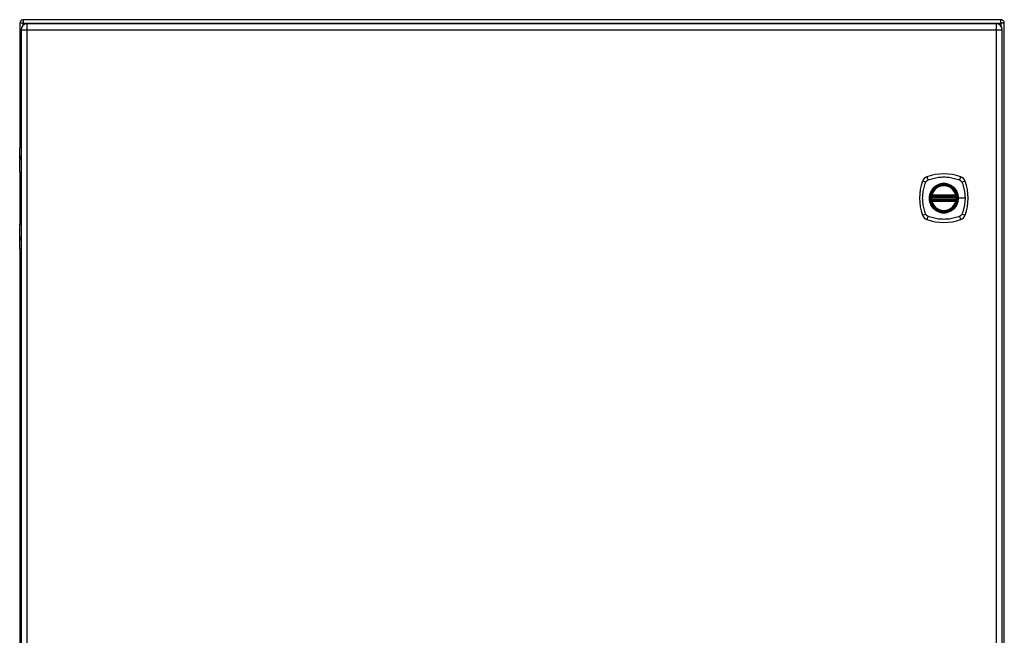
# Model space of a CAD drawing. Header units: inches. Extents: x 18 to 168, y 13 to 112.
# Tile 5 of 7: x 83 to 107, y 63 to 78. Entities that reach past the tile are written whole.
import ezdxf

# ---------------------------------------------------------------- set-up
doc = ezdxf.new("R2010")
doc.units = ezdxf.units.IN
doc.header["$MEASUREMENT"] = 0
doc.layers.add('Visible Edges(ANSI)', color=7, linetype='Continuous', lineweight=25)
doc.layers.add('Visible Tangent Edges(ANSI)', color=7, linetype='Continuous', lineweight=25)

msp = doc.modelspace()

# ---------------------------------------------------------------- linework, layer by layer
at = {"layer": 'Visible Edges(ANSI)'}
for p, q in [((82.889, 77.924), (82.889, 74.9)), ((106.805, 78.008), (82.973, 78.008)), ((106.693, 77.91), (83.067, 77.91)), ((106.889, 48.092), (106.889, 77.924)), ((82.921, 77.764), (82.921, 48.253)), ((106.839, 48.253), (106.839, 77.764)), ((82.886, 74.305), (82.886, 74.89)), ((82.906, 74.91), (82.921, 74.91)), ((82.921, 74.666), (82.917, 74.666)), ((82.917, 74.622), (82.921, 74.622)), ((82.889, 74.296), (82.889, 73.023)), ((82.921, 74.29), (82.902, 74.29)), ((105.118, 73.699), (105.711, 73.699)), ((105.122, 73.719), (105.707, 73.719)), ((105.711, 73.62), (105.118, 73.62)), ((105.707, 73.601), (105.122, 73.601)), ((82.886, 72.429), (82.886, 73.014)), ((82.902, 73.03), (82.921, 73.03)), ((82.921, 72.697), (82.917, 72.697)), ((82.917, 72.654), (82.921, 72.654)), ((82.889, 72.419), (82.889, 53.597)), ((82.921, 72.41), (82.906, 72.41))]:
    msp.add_line(p, q, dxfattribs=at)
at = {"layer": 'Visible Edges(ANSI)', "flags": 128}
for points in [[(105.106, 73.713), (105.106, 73.713), (105.106, 73.713), (105.106, 73.712), (105.106, 73.712), (105.106, 73.712), (105.106, 73.711), (105.106, 73.71), (105.106, 73.71), (105.105, 73.709), (105.105, 73.708), (105.105, 73.707), (105.105, 73.706), (105.105, 73.705), (105.105, 73.703), (105.104, 73.702), (105.104, 73.701), (105.104, 73.699), (105.104, 73.698), (105.104, 73.696), (105.104, 73.695), (105.103, 73.693), (105.103, 73.692), (105.103, 73.69), (105.103, 73.688)], [(105.726, 73.688), (105.726, 73.69), (105.726, 73.692), (105.726, 73.693), (105.726, 73.695), (105.725, 73.696), (105.725, 73.698), (105.725, 73.699), (105.725, 73.701), (105.725, 73.702), (105.725, 73.703), (105.724, 73.705), (105.724, 73.706), (105.724, 73.707), (105.724, 73.708), (105.724, 73.709), (105.724, 73.71), (105.723, 73.71), (105.723, 73.711), (105.723, 73.712), (105.723, 73.712), (105.723, 73.712), (105.723, 73.713), (105.723, 73.713), (105.723, 73.713)], [(105.103, 73.631), (105.103, 73.629), (105.103, 73.628), (105.103, 73.626), (105.104, 73.625), (105.104, 73.623), (105.104, 73.622), (105.104, 73.62), (105.104, 73.619), (105.104, 73.618), (105.105, 73.616), (105.105, 73.615), (105.105, 73.614), (105.105, 73.613), (105.105, 73.612), (105.105, 73.611), (105.106, 73.61), (105.106, 73.609), (105.106, 73.608), (105.106, 73.608), (105.106, 73.607), (105.106, 73.607), (105.106, 73.607), (105.106, 73.607), (105.106, 73.607)], [(105.723, 73.607), (105.723, 73.607), (105.723, 73.607), (105.723, 73.607), (105.723, 73.607), (105.723, 73.608), (105.723, 73.608), (105.723, 73.609), (105.724, 73.61), (105.724, 73.611), (105.724, 73.612), (105.724, 73.613), (105.724, 73.614), (105.724, 73.615), (105.725, 73.616), (105.725, 73.618), (105.725, 73.619), (105.725, 73.62), (105.725, 73.622), (105.725, 73.623), (105.726, 73.625), (105.726, 73.626), (105.726, 73.628), (105.726, 73.629), (105.726, 73.631)]]:
    msp.add_lwpolyline(points, dxfattribs=at)
at = {"layer": 'Visible Edges(ANSI)'}
for radius in [0.32, 0.315]:
    msp.add_circle((105.415, 73.66), radius, dxfattribs=at)
for centre, radius, start, end in [((82.973, 77.924), 0.084, 90, 180), ((83.067, 77.764), 0.146, 90, 180), ((106.693, 77.764), 0.146, 0, 90), ((106.805, 77.924), 0.084, 0, 90), ((82.906, 74.89), 0.0197, 90, 180), ((82.902, 74.305), 0.0157, 180, 270), ((105.06, 74.014), 0.177, 108.7722, 161.2278), ((105.415, 72.971), 1.28, 71.2278, 108.7722), ((105.769, 74.014), 0.177, 18.7722, 71.2278), ((106.104, 73.66), 1.28, 161.2278, 198.7722), ((105.415, 73.66), 0.313, 13.6344, 166.3656), ((104.726, 73.66), 1.28, 341.2278, 18.7722), ((105.415, 73.66), 0.313, 166.3656, 170.216), ((105.118, 73.711), 0.0118, 170.216, 270), ((105.122, 73.731), 0.0118, 166.3656, 270), ((105.707, 73.731), 0.0118, 270, 13.6344), ((105.711, 73.711), 0.0118, 270, 9.784), ((105.415, 73.66), 0.313, 9.784, 13.6344), ((105.415, 73.66), 0.313, 174.7499, 185.2501), ((105.118, 73.609), 0.0118, 90, 189.784), ((105.415, 73.66), 0.313, 189.784, 193.6344), ((105.122, 73.589), 0.0118, 90, 193.6344), ((105.415, 73.66), 0.313, 193.6344, 346.3656), ((105.707, 73.589), 0.0118, 346.3656, 90), ((105.711, 73.609), 0.0118, 350.216, 90), ((105.415, 73.66), 0.313, 346.3656, 350.216), ((105.415, 73.66), 0.313, 354.7499, 5.2501), ((105.06, 73.305), 0.177, 198.7722, 251.2278), ((105.769, 73.305), 0.177, 288.7722, 341.2278), ((82.902, 73.014), 0.0157, 90, 180), ((105.415, 74.349), 1.28, 251.2278, 288.7722), ((82.906, 72.429), 0.0197, 180, 270)]:
    msp.add_arc(centre, radius, start, end, dxfattribs=at)
at = {"layer": 'Visible Tangent Edges(ANSI)'}
for p, q in [((82.973, 77.924), (82.889, 77.924)), ((82.973, 78.008), (82.973, 77.924)), ((82.973, 77.924), (106.805, 77.924)), ((82.973, 77.876), (82.973, 77.924)), ((83.067, 77.764), (83.067, 77.91)), ((106.693, 77.91), (106.693, 77.764)), ((106.805, 77.924), (106.805, 78.008)), ((106.805, 77.924), (106.805, 77.857)), ((106.889, 77.924), (106.805, 77.924)), ((82.921, 77.764), (83.067, 77.764)), ((83.067, 77.764), (106.693, 77.764)), ((83.067, 48.253), (83.067, 77.764)), ((106.693, 77.764), (106.839, 77.764)), ((106.693, 77.764), (106.693, 48.253)), ((82.921, 74.89), (82.886, 74.89)), ((82.909, 74.675), (82.921, 74.675)), ((82.921, 74.612), (82.909, 74.612)), ((82.886, 74.305), (82.921, 74.305)), ((105.112, 73.712), (105.106, 73.713)), ((105.11, 73.734), (105.122, 73.731)), ((105.118, 73.699), (105.118, 73.709)), ((105.122, 73.719), (105.122, 73.731)), ((105.707, 73.731), (105.122, 73.731)), ((105.122, 73.709), (105.122, 73.719)), ((105.122, 73.709), (105.707, 73.709)), ((105.707, 73.731), (105.719, 73.734)), ((105.707, 73.731), (105.707, 73.719)), ((105.707, 73.719), (105.707, 73.709)), ((105.711, 73.709), (105.711, 73.699)), ((105.723, 73.713), (105.717, 73.712)), ((105.103, 73.688), (105.115, 73.687)), ((105.103, 73.631), (105.115, 73.632)), ((105.106, 73.607), (105.112, 73.608)), ((105.122, 73.589), (105.11, 73.586)), ((105.115, 73.687), (105.714, 73.687)), ((105.714, 73.632), (105.115, 73.632)), ((105.118, 73.61), (105.118, 73.62)), ((105.122, 73.601), (105.122, 73.61)), ((105.707, 73.61), (105.122, 73.61)), ((105.122, 73.589), (105.122, 73.601)), ((105.122, 73.589), (105.707, 73.589)), ((105.707, 73.61), (105.707, 73.601)), ((105.707, 73.601), (105.707, 73.589)), ((105.719, 73.586), (105.707, 73.589)), ((105.711, 73.62), (105.711, 73.61)), ((105.714, 73.687), (105.726, 73.688)), ((105.714, 73.632), (105.726, 73.631)), ((105.717, 73.608), (105.723, 73.607)), ((105.767, 73.66), (105.771, 73.66)), ((105.931, 73.66), (105.771, 73.66)), ((82.921, 73.014), (82.886, 73.014)), ((82.909, 72.707), (82.921, 72.707)), ((82.921, 72.644), (82.909, 72.644)), ((82.886, 72.429), (82.921, 72.429))]:
    msp.add_line(p, q, dxfattribs=at)
at = {"layer": 'Visible Tangent Edges(ANSI)', "flags": 128}
for points in [[(82.909, 74.675), (82.907, 74.675), (82.905, 74.675), (82.903, 74.673), (82.901, 74.672), (82.9, 74.669), (82.898, 74.667), (82.897, 74.664), (82.896, 74.66), (82.896, 74.657), (82.895, 74.652), (82.895, 74.648), (82.895, 74.644), (82.895, 74.64), (82.895, 74.635), (82.896, 74.631), (82.896, 74.628), (82.897, 74.624), (82.898, 74.621), (82.9, 74.618), (82.901, 74.616), (82.903, 74.615), (82.905, 74.613), (82.907, 74.613), (82.909, 74.612)], [(82.917, 74.622), (82.915, 74.622), (82.914, 74.623), (82.912, 74.624), (82.91, 74.625), (82.909, 74.626), (82.907, 74.628), (82.906, 74.63), (82.906, 74.633), (82.905, 74.635), (82.904, 74.638), (82.904, 74.641), (82.904, 74.644), (82.904, 74.647), (82.904, 74.65), (82.905, 74.653), (82.906, 74.655), (82.906, 74.658), (82.907, 74.66), (82.909, 74.662), (82.91, 74.663), (82.912, 74.664), (82.913, 74.665), (82.915, 74.665), (82.917, 74.666)], [(105.026, 74.1), (105.06, 74.113), (105.091, 74.124), (105.122, 74.134), (105.154, 74.142), (105.186, 74.15), (105.218, 74.157), (105.25, 74.163), (105.283, 74.168), (105.316, 74.171), (105.348, 74.174), (105.381, 74.176), (105.414, 74.176), (105.447, 74.176), (105.48, 74.174), (105.513, 74.171), (105.546, 74.168), (105.579, 74.163), (105.611, 74.157), (105.643, 74.15), (105.675, 74.142), (105.707, 74.134), (105.739, 74.124), (105.77, 74.113), (105.803, 74.1)], [(104.975, 73.271), (104.961, 73.305), (104.95, 73.336), (104.941, 73.367), (104.932, 73.399), (104.924, 73.431), (104.917, 73.463), (104.912, 73.495), (104.907, 73.528), (104.903, 73.561), (104.9, 73.594), (104.899, 73.627), (104.898, 73.66), (104.899, 73.693), (104.9, 73.726), (104.903, 73.758), (104.907, 73.791), (104.911, 73.824), (104.917, 73.856), (104.924, 73.889), (104.932, 73.921), (104.941, 73.952), (104.95, 73.984), (104.961, 74.015), (104.975, 74.048)], [(104.975, 74.048), (104.976, 74.051), (104.977, 74.054), (104.979, 74.057), (104.981, 74.059), (104.982, 74.062), (104.984, 74.064), (104.986, 74.067), (104.988, 74.069), (104.99, 74.072), (104.992, 74.074), (104.994, 74.076), (104.996, 74.078), (104.998, 74.081), (105, 74.083), (105.003, 74.085), (105.005, 74.087), (105.007, 74.089), (105.01, 74.09), (105.013, 74.092), (105.015, 74.094), (105.018, 74.095), (105.02, 74.097), (105.023, 74.098), (105.026, 74.1)], [(105.767, 73.66), (105.755, 73.568), (105.72, 73.483), (105.664, 73.41), (105.591, 73.355), (105.506, 73.32), (105.414, 73.308), (105.323, 73.32), (105.238, 73.355), (105.165, 73.411), (105.109, 73.484), (105.074, 73.569), (105.062, 73.66), (105.074, 73.751), (105.11, 73.836), (105.166, 73.909), (105.238, 73.965), (105.323, 74), (105.415, 74.012), (105.506, 74), (105.591, 73.965), (105.664, 73.909), (105.72, 73.836), (105.755, 73.751), (105.767, 73.66)], [(105.187, 73.934), (105.185, 73.933), (105.183, 73.931), (105.181, 73.929), (105.179, 73.927), (105.177, 73.925), (105.174, 73.923), (105.172, 73.922), (105.17, 73.92), (105.168, 73.918), (105.166, 73.916), (105.164, 73.914), (105.162, 73.912), (105.16, 73.91), (105.159, 73.908), (105.157, 73.906), (105.155, 73.904), (105.153, 73.902), (105.151, 73.9), (105.149, 73.898), (105.147, 73.896), (105.145, 73.894), (105.144, 73.892), (105.142, 73.889), (105.14, 73.887)], [(105.642, 73.934), (105.626, 73.947), (105.609, 73.959), (105.592, 73.969), (105.573, 73.979), (105.555, 73.988), (105.536, 73.995), (105.516, 74.002), (105.496, 74.007), (105.476, 74.011), (105.456, 74.014), (105.435, 74.016), (105.415, 74.017), (105.394, 74.016), (105.373, 74.014), (105.353, 74.011), (105.333, 74.007), (105.313, 74.002), (105.293, 73.995), (105.274, 73.988), (105.256, 73.979), (105.237, 73.969), (105.22, 73.959), (105.203, 73.947), (105.187, 73.934)], [(105.689, 73.887), (105.687, 73.889), (105.686, 73.892), (105.684, 73.894), (105.682, 73.896), (105.68, 73.898), (105.678, 73.9), (105.676, 73.902), (105.674, 73.904), (105.673, 73.906), (105.671, 73.908), (105.669, 73.91), (105.667, 73.912), (105.665, 73.914), (105.663, 73.916), (105.661, 73.918), (105.659, 73.92), (105.657, 73.922), (105.655, 73.923), (105.653, 73.925), (105.651, 73.927), (105.648, 73.929), (105.646, 73.931), (105.644, 73.933), (105.642, 73.934)], [(105.803, 74.1), (105.805, 74.099), (105.806, 74.098), (105.807, 74.098), (105.809, 74.097), (105.81, 74.096), (105.811, 74.095), (105.813, 74.095), (105.814, 74.094), (105.815, 74.093), (105.817, 74.092), (105.818, 74.091), (105.819, 74.09), (105.82, 74.089), (105.822, 74.089), (105.823, 74.088), (105.824, 74.087), (105.825, 74.086), (105.827, 74.085), (105.828, 74.084), (105.829, 74.083), (105.83, 74.082), (105.831, 74.081), (105.832, 74.08), (105.833, 74.078)], [(105.833, 74.078), (105.834, 74.077), (105.835, 74.076), (105.837, 74.075), (105.838, 74.074), (105.839, 74.073), (105.84, 74.072), (105.841, 74.071), (105.842, 74.069), (105.842, 74.068), (105.843, 74.067), (105.844, 74.066), (105.845, 74.064), (105.846, 74.063), (105.847, 74.062), (105.848, 74.061), (105.849, 74.059), (105.849, 74.058), (105.85, 74.057), (105.851, 74.055), (105.852, 74.054), (105.852, 74.052), (105.853, 74.051), (105.854, 74.05), (105.855, 74.048)], [(105.855, 74.048), (105.863, 74.03), (105.868, 74.015), (105.874, 73.999), (105.879, 73.984), (105.884, 73.968), (105.888, 73.952), (105.893, 73.937), (105.897, 73.921), (105.901, 73.905), (105.905, 73.889), (105.909, 73.873), (105.912, 73.856), (105.915, 73.84), (105.918, 73.824), (105.92, 73.808), (105.923, 73.791), (105.925, 73.775), (105.926, 73.759), (105.928, 73.742), (105.929, 73.726), (105.93, 73.709), (105.931, 73.693), (105.931, 73.676), (105.931, 73.66)], [(105.14, 73.887), (105.127, 73.871), (105.116, 73.854), (105.105, 73.837), (105.095, 73.819), (105.086, 73.8), (105.079, 73.781), (105.072, 73.761), (105.067, 73.741), (105.063, 73.721), (105.06, 73.701), (105.058, 73.68), (105.058, 73.66), (105.058, 73.639), (105.06, 73.618), (105.063, 73.598), (105.067, 73.578), (105.073, 73.558), (105.079, 73.539), (105.087, 73.519), (105.095, 73.501), (105.105, 73.483), (105.116, 73.465), (105.127, 73.448), (105.14, 73.432)], [(105.11, 73.734), (105.11, 73.733), (105.11, 73.732), (105.11, 73.731), (105.11, 73.73), (105.11, 73.729), (105.109, 73.728), (105.109, 73.727), (105.109, 73.726), (105.109, 73.725), (105.109, 73.724), (105.109, 73.723), (105.109, 73.722), (105.109, 73.721), (105.11, 73.72), (105.11, 73.719), (105.11, 73.718), (105.11, 73.718), (105.11, 73.717), (105.11, 73.716), (105.111, 73.715), (105.111, 73.714), (105.111, 73.713), (105.112, 73.713), (105.112, 73.712)], [(105.112, 73.712), (105.112, 73.712), (105.112, 73.712), (105.113, 73.711), (105.113, 73.711), (105.113, 73.711), (105.113, 73.711), (105.114, 73.711), (105.114, 73.711), (105.114, 73.711), (105.114, 73.71), (105.114, 73.71), (105.115, 73.71), (105.115, 73.71), (105.115, 73.71), (105.115, 73.71), (105.116, 73.71), (105.116, 73.71), (105.116, 73.71), (105.116, 73.71), (105.117, 73.709), (105.117, 73.709), (105.117, 73.709), (105.118, 73.709), (105.118, 73.709)], [(105.115, 73.687), (105.115, 73.688), (105.115, 73.689), (105.115, 73.69), (105.115, 73.69), (105.115, 73.691), (105.116, 73.692), (105.116, 73.693), (105.116, 73.693), (105.116, 73.694), (105.116, 73.694), (105.116, 73.695), (105.117, 73.696), (105.117, 73.696), (105.117, 73.697), (105.117, 73.697), (105.117, 73.698), (105.117, 73.698), (105.117, 73.698), (105.118, 73.698), (105.118, 73.699), (105.118, 73.699), (105.118, 73.699), (105.118, 73.699), (105.118, 73.699)], [(105.118, 73.709), (105.118, 73.709), (105.118, 73.709), (105.118, 73.709), (105.118, 73.709), (105.119, 73.709), (105.119, 73.709), (105.119, 73.709), (105.119, 73.709), (105.119, 73.709), (105.119, 73.709), (105.12, 73.709), (105.12, 73.709), (105.12, 73.709), (105.12, 73.709), (105.12, 73.709), (105.121, 73.709), (105.121, 73.709), (105.121, 73.709), (105.121, 73.709), (105.121, 73.709), (105.121, 73.709), (105.122, 73.709), (105.122, 73.709), (105.122, 73.709)], [(105.771, 73.66), (105.771, 73.67), (105.771, 73.68), (105.77, 73.691), (105.769, 73.701), (105.768, 73.711), (105.766, 73.721), (105.764, 73.731), (105.762, 73.741), (105.759, 73.751), (105.757, 73.761), (105.754, 73.771), (105.75, 73.781), (105.747, 73.79), (105.743, 73.8), (105.739, 73.809), (105.734, 73.819), (105.729, 73.828), (105.724, 73.837), (105.719, 73.846), (105.714, 73.854), (105.708, 73.863), (105.702, 73.871), (105.696, 73.879), (105.689, 73.887)], [(105.707, 73.709), (105.707, 73.709), (105.708, 73.709), (105.708, 73.709), (105.708, 73.709), (105.708, 73.709), (105.708, 73.709), (105.708, 73.709), (105.709, 73.709), (105.709, 73.709), (105.709, 73.709), (105.709, 73.709), (105.709, 73.709), (105.71, 73.709), (105.71, 73.709), (105.71, 73.709), (105.71, 73.709), (105.71, 73.709), (105.71, 73.709), (105.711, 73.709), (105.711, 73.709), (105.711, 73.709), (105.711, 73.709), (105.711, 73.709), (105.711, 73.709)], [(105.711, 73.709), (105.712, 73.709), (105.712, 73.709), (105.712, 73.709), (105.712, 73.709), (105.713, 73.71), (105.713, 73.71), (105.713, 73.71), (105.713, 73.71), (105.714, 73.71), (105.714, 73.71), (105.714, 73.71), (105.714, 73.71), (105.715, 73.71), (105.715, 73.71), (105.715, 73.711), (105.715, 73.711), (105.716, 73.711), (105.716, 73.711), (105.716, 73.711), (105.716, 73.711), (105.716, 73.711), (105.717, 73.712), (105.717, 73.712), (105.717, 73.712)], [(105.711, 73.699), (105.711, 73.699), (105.711, 73.699), (105.711, 73.699), (105.712, 73.699), (105.712, 73.698), (105.712, 73.698), (105.712, 73.698), (105.712, 73.698), (105.712, 73.697), (105.712, 73.697), (105.712, 73.696), (105.712, 73.696), (105.713, 73.695), (105.713, 73.694), (105.713, 73.694), (105.713, 73.693), (105.713, 73.693), (105.714, 73.692), (105.714, 73.691), (105.714, 73.69), (105.714, 73.69), (105.714, 73.689), (105.714, 73.688), (105.714, 73.687)], [(105.717, 73.712), (105.717, 73.713), (105.718, 73.713), (105.718, 73.714), (105.718, 73.715), (105.719, 73.716), (105.719, 73.717), (105.719, 73.718), (105.719, 73.718), (105.72, 73.719), (105.72, 73.72), (105.72, 73.721), (105.72, 73.722), (105.72, 73.723), (105.72, 73.724), (105.72, 73.725), (105.72, 73.726), (105.72, 73.727), (105.72, 73.728), (105.72, 73.729), (105.719, 73.73), (105.719, 73.731), (105.719, 73.732), (105.719, 73.733), (105.719, 73.734)], [(105.112, 73.608), (105.112, 73.607), (105.111, 73.606), (105.111, 73.605), (105.111, 73.604), (105.11, 73.604), (105.11, 73.603), (105.11, 73.602), (105.11, 73.601), (105.11, 73.6), (105.11, 73.599), (105.109, 73.598), (105.109, 73.597), (105.109, 73.596), (105.109, 73.595), (105.109, 73.594), (105.109, 73.594), (105.109, 73.593), (105.109, 73.592), (105.11, 73.591), (105.11, 73.59), (105.11, 73.589), (105.11, 73.588), (105.11, 73.587), (105.11, 73.586)], [(105.118, 73.61), (105.118, 73.61), (105.117, 73.61), (105.117, 73.61), (105.117, 73.61), (105.116, 73.61), (105.116, 73.61), (105.116, 73.61), (105.116, 73.61), (105.115, 73.61), (105.115, 73.609), (105.115, 73.609), (105.115, 73.609), (105.114, 73.609), (105.114, 73.609), (105.114, 73.609), (105.114, 73.609), (105.114, 73.609), (105.113, 73.608), (105.113, 73.608), (105.113, 73.608), (105.113, 73.608), (105.112, 73.608), (105.112, 73.608), (105.112, 73.608)], [(105.118, 73.62), (105.118, 73.62), (105.118, 73.62), (105.118, 73.621), (105.118, 73.621), (105.118, 73.621), (105.117, 73.621), (105.117, 73.622), (105.117, 73.622), (105.117, 73.622), (105.117, 73.623), (105.117, 73.623), (105.117, 73.624), (105.116, 73.624), (105.116, 73.625), (105.116, 73.626), (105.116, 73.626), (105.116, 73.627), (105.116, 73.628), (105.115, 73.628), (105.115, 73.629), (105.115, 73.63), (105.115, 73.631), (105.115, 73.631), (105.115, 73.632)], [(105.122, 73.61), (105.122, 73.61), (105.122, 73.61), (105.121, 73.61), (105.121, 73.61), (105.121, 73.61), (105.121, 73.61), (105.121, 73.61), (105.121, 73.61), (105.12, 73.61), (105.12, 73.61), (105.12, 73.61), (105.12, 73.61), (105.12, 73.61), (105.119, 73.61), (105.119, 73.61), (105.119, 73.61), (105.119, 73.61), (105.119, 73.61), (105.119, 73.61), (105.118, 73.61), (105.118, 73.61), (105.118, 73.61), (105.118, 73.61), (105.118, 73.61)], [(105.689, 73.432), (105.696, 73.44), (105.702, 73.448), (105.708, 73.457), (105.714, 73.465), (105.719, 73.474), (105.724, 73.483), (105.729, 73.492), (105.734, 73.501), (105.739, 73.51), (105.743, 73.52), (105.747, 73.529), (105.75, 73.539), (105.754, 73.548), (105.757, 73.558), (105.759, 73.568), (105.762, 73.578), (105.764, 73.588), (105.766, 73.598), (105.768, 73.609), (105.769, 73.619), (105.77, 73.629), (105.771, 73.639), (105.771, 73.649), (105.771, 73.66)], [(105.711, 73.61), (105.711, 73.61), (105.711, 73.61), (105.711, 73.61), (105.711, 73.61), (105.711, 73.61), (105.71, 73.61), (105.71, 73.61), (105.71, 73.61), (105.71, 73.61), (105.71, 73.61), (105.71, 73.61), (105.709, 73.61), (105.709, 73.61), (105.709, 73.61), (105.709, 73.61), (105.709, 73.61), (105.708, 73.61), (105.708, 73.61), (105.708, 73.61), (105.708, 73.61), (105.708, 73.61), (105.708, 73.61), (105.707, 73.61), (105.707, 73.61)], [(105.714, 73.632), (105.714, 73.631), (105.714, 73.631), (105.714, 73.63), (105.714, 73.629), (105.714, 73.628), (105.714, 73.628), (105.713, 73.627), (105.713, 73.626), (105.713, 73.626), (105.713, 73.625), (105.713, 73.624), (105.712, 73.624), (105.712, 73.623), (105.712, 73.623), (105.712, 73.622), (105.712, 73.622), (105.712, 73.622), (105.712, 73.621), (105.712, 73.621), (105.712, 73.621), (105.711, 73.621), (105.711, 73.62), (105.711, 73.62), (105.711, 73.62)], [(105.717, 73.608), (105.717, 73.608), (105.717, 73.608), (105.716, 73.608), (105.716, 73.608), (105.716, 73.608), (105.716, 73.608), (105.716, 73.609), (105.715, 73.609), (105.715, 73.609), (105.715, 73.609), (105.715, 73.609), (105.714, 73.609), (105.714, 73.609), (105.714, 73.609), (105.714, 73.61), (105.713, 73.61), (105.713, 73.61), (105.713, 73.61), (105.713, 73.61), (105.712, 73.61), (105.712, 73.61), (105.712, 73.61), (105.712, 73.61), (105.711, 73.61)], [(105.719, 73.586), (105.719, 73.587), (105.719, 73.588), (105.719, 73.589), (105.719, 73.59), (105.72, 73.591), (105.72, 73.592), (105.72, 73.593), (105.72, 73.594), (105.72, 73.594), (105.72, 73.595), (105.72, 73.596), (105.72, 73.597), (105.72, 73.598), (105.72, 73.599), (105.72, 73.6), (105.719, 73.601), (105.719, 73.602), (105.719, 73.603), (105.719, 73.604), (105.718, 73.604), (105.718, 73.605), (105.718, 73.606), (105.717, 73.607), (105.717, 73.608)], [(105.931, 73.66), (105.931, 73.643), (105.931, 73.627), (105.93, 73.61), (105.929, 73.594), (105.928, 73.577), (105.926, 73.561), (105.925, 73.544), (105.922, 73.528), (105.92, 73.512), (105.918, 73.495), (105.915, 73.479), (105.912, 73.463), (105.909, 73.447), (105.905, 73.431), (105.901, 73.415), (105.897, 73.399), (105.893, 73.383), (105.888, 73.367), (105.884, 73.351), (105.879, 73.336), (105.874, 73.32), (105.868, 73.305), (105.863, 73.289), (105.855, 73.271)], [(105.026, 73.22), (105.023, 73.221), (105.02, 73.223), (105.018, 73.224), (105.015, 73.226), (105.013, 73.227), (105.01, 73.229), (105.008, 73.231), (105.005, 73.233), (105.003, 73.235), (105, 73.237), (104.998, 73.239), (104.996, 73.241), (104.994, 73.243), (104.992, 73.245), (104.99, 73.248), (104.988, 73.25), (104.986, 73.253), (104.984, 73.255), (104.982, 73.258), (104.981, 73.26), (104.979, 73.263), (104.977, 73.266), (104.976, 73.268), (104.975, 73.271)], [(105.803, 73.22), (105.77, 73.206), (105.739, 73.196), (105.707, 73.186), (105.675, 73.177), (105.643, 73.169), (105.611, 73.162), (105.579, 73.157), (105.546, 73.152), (105.513, 73.148), (105.48, 73.145), (105.447, 73.144), (105.414, 73.143), (105.381, 73.144), (105.348, 73.145), (105.316, 73.148), (105.283, 73.152), (105.25, 73.157), (105.218, 73.163), (105.186, 73.169), (105.154, 73.177), (105.122, 73.186), (105.091, 73.196), (105.06, 73.206), (105.026, 73.22)], [(105.14, 73.432), (105.142, 73.43), (105.144, 73.428), (105.145, 73.426), (105.147, 73.424), (105.149, 73.422), (105.151, 73.42), (105.153, 73.418), (105.155, 73.416), (105.157, 73.414), (105.159, 73.412), (105.16, 73.41), (105.162, 73.408), (105.164, 73.406), (105.166, 73.404), (105.168, 73.402), (105.17, 73.4), (105.172, 73.398), (105.174, 73.396), (105.177, 73.394), (105.179, 73.392), (105.181, 73.391), (105.183, 73.389), (105.185, 73.387), (105.187, 73.385)], [(105.187, 73.385), (105.203, 73.372), (105.22, 73.361), (105.238, 73.35), (105.256, 73.34), (105.274, 73.332), (105.294, 73.324), (105.313, 73.318), (105.333, 73.312), (105.353, 73.308), (105.373, 73.305), (105.394, 73.303), (105.415, 73.303), (105.435, 73.303), (105.456, 73.305), (105.476, 73.308), (105.496, 73.312), (105.516, 73.318), (105.536, 73.324), (105.555, 73.332), (105.574, 73.34), (105.592, 73.35), (105.609, 73.361), (105.626, 73.373), (105.642, 73.385)], [(105.642, 73.385), (105.644, 73.387), (105.646, 73.389), (105.648, 73.391), (105.651, 73.392), (105.653, 73.394), (105.655, 73.396), (105.657, 73.398), (105.659, 73.4), (105.661, 73.402), (105.663, 73.404), (105.665, 73.406), (105.667, 73.408), (105.669, 73.409), (105.671, 73.411), (105.673, 73.413), (105.674, 73.415), (105.676, 73.418), (105.678, 73.42), (105.68, 73.422), (105.682, 73.424), (105.684, 73.426), (105.686, 73.428), (105.687, 73.43), (105.689, 73.432)], [(105.855, 73.271), (105.853, 73.268), (105.852, 73.266), (105.85, 73.263), (105.849, 73.26), (105.847, 73.258), (105.845, 73.255), (105.843, 73.253), (105.842, 73.25), (105.84, 73.248), (105.838, 73.246), (105.836, 73.243), (105.833, 73.241), (105.831, 73.239), (105.829, 73.237), (105.827, 73.235), (105.824, 73.233), (105.822, 73.231), (105.819, 73.229), (105.817, 73.227), (105.814, 73.226), (105.811, 73.224), (105.809, 73.223), (105.806, 73.221), (105.803, 73.22)], [(82.909, 72.707), (82.907, 72.707), (82.905, 72.706), (82.903, 72.705), (82.901, 72.703), (82.9, 72.701), (82.898, 72.698), (82.897, 72.695), (82.896, 72.692), (82.896, 72.688), (82.895, 72.684), (82.895, 72.68), (82.895, 72.676), (82.895, 72.671), (82.895, 72.667), (82.896, 72.663), (82.896, 72.659), (82.897, 72.656), (82.898, 72.653), (82.9, 72.65), (82.901, 72.648), (82.903, 72.646), (82.905, 72.645), (82.907, 72.644), (82.909, 72.644)], [(82.917, 72.654), (82.915, 72.654), (82.913, 72.654), (82.912, 72.655), (82.91, 72.656), (82.909, 72.658), (82.907, 72.66), (82.906, 72.662), (82.906, 72.664), (82.905, 72.667), (82.904, 72.67), (82.904, 72.673), (82.904, 72.676), (82.904, 72.678), (82.904, 72.681), (82.905, 72.684), (82.906, 72.687), (82.906, 72.689), (82.907, 72.691), (82.909, 72.693), (82.91, 72.694), (82.912, 72.696), (82.914, 72.696), (82.915, 72.697), (82.917, 72.697)]]:
    msp.add_lwpolyline(points, dxfattribs=at)
at = {"layer": 'Visible Tangent Edges(ANSI)'}
for radius in [0.346, 0.342, 0.325, 0.324]:
    msp.add_circle((105.415, 73.66), radius, dxfattribs=at)
for start, end in [(13.6344, 166.3656), (174.7499, 185.2501), (193.6344, 346.3656), (354.7499, 5.2501)]:
    msp.add_arc((105.415, 73.66), 0.301, start, end, dxfattribs=at)
for centre, major_axis, ratio, start_param, end_param in [((82.917, 74.675), (0, -0.00984), 0.879139, 4.712389, 6.283185), ((82.917, 74.612), (0, 0.00984), 0.879139, 0, 1.570796), ((105.04, 74.072), (-0.037, 0.112), 0.042597, 0.170073, 1.307344), ((105.789, 74.072), (0.037, 0.112), 0.042597, 4.975842, 6.113112), ((105.002, 74.034), (-0.112, 0.037), 0.042597, 4.975842, 6.113112), ((105.827, 74.034), (0.112, 0.037), 0.042597, 0.170073, 1.307344), ((105.106, 73.713), (0.00773, 0.00893), 0.431674, 4.96723, 6.283185), ((105.118, 73.707), (0.0021, 0.0116), 0.025638, 0, 1.426581), ((105.711, 73.707), (-0.0021, 0.0116), 0.025638, 4.856604, 6.283185), ((105.723, 73.713), (-0.00773, 0.00893), 0.431674, 0, 1.315955), ((105.106, 73.607), (0.00773, -0.00893), 0.431674, 0, 1.315955), ((105.118, 73.612), (0.0021, -0.0116), 0.025638, 4.856604, 6.283185), ((105.711, 73.612), (-0.0021, -0.0116), 0.025638, 0, 1.426581), ((105.723, 73.607), (-0.00773, -0.00893), 0.431674, 4.96723, 6.283185), ((105.002, 73.285), (-0.112, -0.037), 0.042597, 0.170073, 1.307344), ((105.04, 73.247), (-0.037, -0.112), 0.042597, 4.975842, 6.113112), ((105.789, 73.247), (0.037, -0.112), 0.042597, 0.170073, 1.307344), ((105.827, 73.285), (0.112, -0.037), 0.042597, 4.975842, 6.113112), ((82.917, 72.707), (0, -0.00984), 0.879139, 4.712389, 6.283185), ((82.917, 72.644), (0, 0.00984), 0.879139, 0, 1.570796)]:
    msp.add_ellipse(centre, major_axis=major_axis, ratio=ratio, start_param=start_param, end_param=end_param, dxfattribs=at)

doc.saveas('drawing.dxf')
